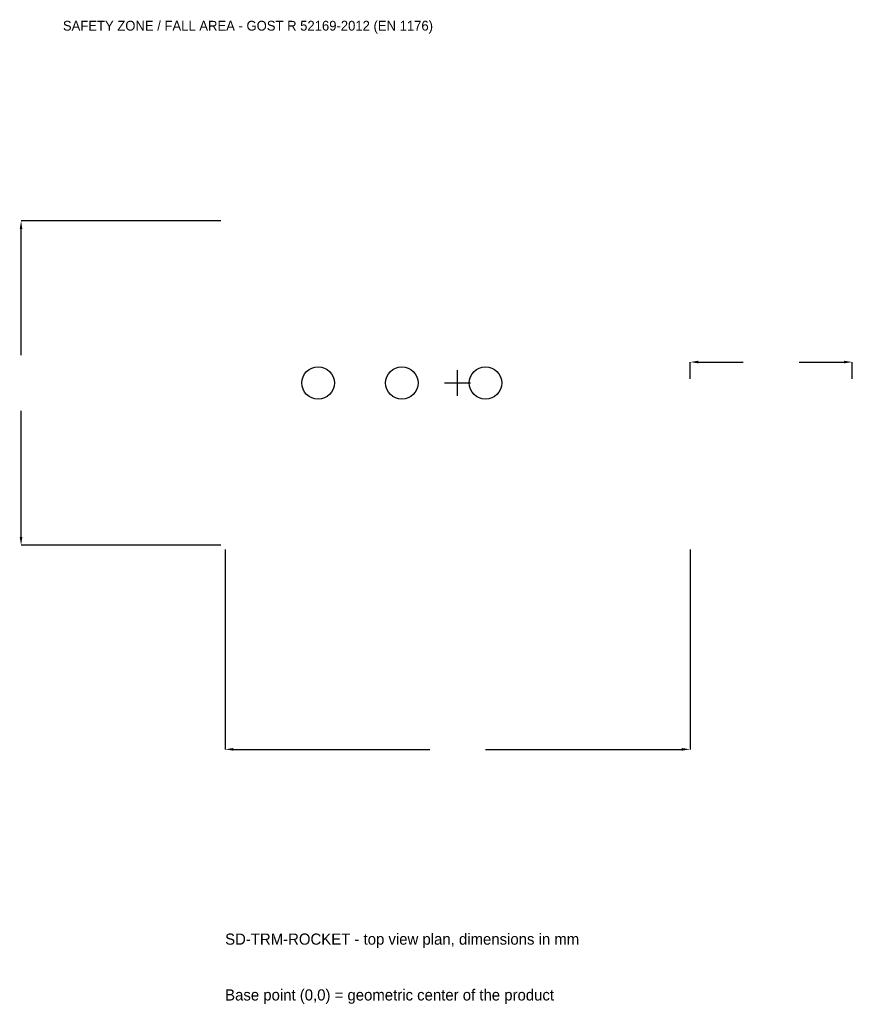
# Model space of a CAD drawing. Extents: x -4050 to 3650, y -5744 to 3359.
import ezdxf

# ---------------------------------------------------------------- set-up
doc = ezdxf.new("R2010")
doc.units = 0
for name, color, linetype in [('GP_MAF_zona_bezopasnosti', 1, 'Continuous'), ('ZSK_DANNYE', 3, 'Continuous'), ('ZSK_KONTUR', 7, 'Continuous'), ('ZSK_RAZMERY', 8, 'Continuous')]:
    doc.layers.add(name, color=color, linetype=linetype)
doc.dimstyles.new('ORION', dxfattribs={"dimtxt": 129, "dimasz": 77.4, "dimexe": 1.25, "dimexo": 38.7, "dimtad": 1, "dimcen": 2.5, "dimazin": 3, "dimtfac": 1, "dimtmove": 0, "dimatfit": 3})

# ---------------------------------------------------------------- blocks, each defined once
blk = doc.blocks.new('_CLOSEDFILLED')
at = {"color": 0, "linetype": 'BYBLOCK'}
blk.add_solid([(-1, 0.16), (0, 0), (-1, -0.16)], dxfattribs=at)
blk = doc.blocks.new('*D1')
for p, q in [((-2150, -1538.7), (-2150, -3387)), ((2150, -1538.7), (2150, -3387)), ((-2072.6, -3387), (-258, -3387)), ((258, -3387), (2072.6, -3387))]:
    blk.add_line(p, q)
at = {"layer": 'Defpoints'}
for p in [(-2150, -1500), (2150, -1500), (-2150, -3387)]:
    blk.add_point(p, dxfattribs=at)
at = {"layer": 'ZSK_RAZMERY', "xscale": 77.39999999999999, "yscale": 77.39999999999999, "rotation": 180}
blk.add_blockref('_CLOSEDFILLED', (-2150, -3387), dxfattribs=at)
at = {"layer": 'ZSK_RAZMERY', "xscale": 77.39999999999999, "yscale": 77.39999999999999}
blk.add_blockref('_CLOSEDFILLED', (2150, -3387), dxfattribs=at)
blk = doc.blocks.new('*D2')
for p, q in [((-2188.7, 1500), (-4037, 1500)), ((-4037, 258), (-4037, 1422.6)), ((-4037, -1422.6), (-4037, -258)), ((-2188.7, -1500), (-4037, -1500))]:
    blk.add_line(p, q)
at = {"layer": 'Defpoints'}
for p in [(-2150, 1500), (-4037, -1500), (-2150, -1500)]:
    blk.add_point(p, dxfattribs=at)
at = {"layer": 'ZSK_RAZMERY', "xscale": 77.39999999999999, "yscale": 77.39999999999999}
for p, rotation in [((-4037, 1500), 90), ((-4037, -1500), 270)]:
    blk.add_blockref('_CLOSEDFILLED', p, dxfattribs=dict(at, rotation=rotation))
blk = doc.blocks.new('*D3')
for p, q in [((2150, 38.7), (2150, 193.5)), ((2227.4, 193.5), (2642, 193.5)), ((3158, 193.5), (3572.6, 193.5)), ((3650, 38.7), (3650, 193.5))]:
    blk.add_line(p, q)
at = {"layer": 'Defpoints'}
for p in [(2150, 193.5), (2150, 0), (3650, 0)]:
    blk.add_point(p, dxfattribs=at)
at = {"layer": 'ZSK_RAZMERY', "xscale": 77.39999999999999, "yscale": 77.39999999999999, "rotation": 180}
blk.add_blockref('_CLOSEDFILLED', (2150, 193.5), dxfattribs=at)
at = {"layer": 'ZSK_RAZMERY', "xscale": 77.39999999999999, "yscale": 77.39999999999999}
blk.add_blockref('_CLOSEDFILLED', (3650, 193.5), dxfattribs=at)
blk = doc.blocks.new('B1')
at = {"layer": 'ZSK_KONTUR'}
for centre in [(-1290, 0), (-516, 0), (258, 0)]:
    blk.add_circle(centre, 150, dxfattribs=at)
at = {"layer": 'ZSK_RAZMERY'}
for p, q in [((0, -120), (0, 120)), ((-120, 0), (120, 0))]:
    blk.add_line(p, q, dxfattribs=at)
at = {"layer": 'GP_MAF_zona_bezopasnosti', "color": 1}
blk.add_text('SAFETY ZONE / FALL AREA - GOST R 52169-2012 (EN 1176)', height=90.3, dxfattribs=at).set_placement((-3650, 3258))
at = {"layer": 'ZSK_RAZMERY'}
dim = blk.add_linear_dim(base=(-4037, -1500), p1=(-2150, -1500), p2=(-2150, 1500), angle=90, dimstyle='ORION', dxfattribs=at)
dim.commit()
dim.dimension.update_dxf_attribs({"geometry": '*D2', "text_midpoint": (-4037, 0)})
for base, p1, p2, picture, middle in [((2150, 193.5), (2150, 0), (3650, 0), '*D3', (2900, 193.5)), ((-2150, -3387), (-2150, -1500), (2150, -1500), '*D1', (0, -3387))]:
    dim = blk.add_linear_dim(base=base, p1=p1, p2=p2, dimstyle='ORION', dxfattribs=at)
    dim.commit()
    dim.dimension.update_dxf_attribs({"geometry": picture, "text_midpoint": middle})

msp = doc.modelspace()

# ---------------------------------------------------------------- block references
msp.add_blockref('B1', (0, 0))

# ---------------------------------------------------------------- texts
at = {"layer": 'ZSK_DANNYE', "color": 3}
msp.add_text('SD-TRM-ROCKET - top view plan, dimensions in mm', height=103.2, dxfattribs=at).set_placement((-2150, -5193))
at = {"layer": 'ZSK_DANNYE', "color": 7}
msp.add_text('Base point (0,0) = geometric center of the product', height=103.2, dxfattribs=at).set_placement((-2150, -5709))

doc.saveas('drawing.dxf')
